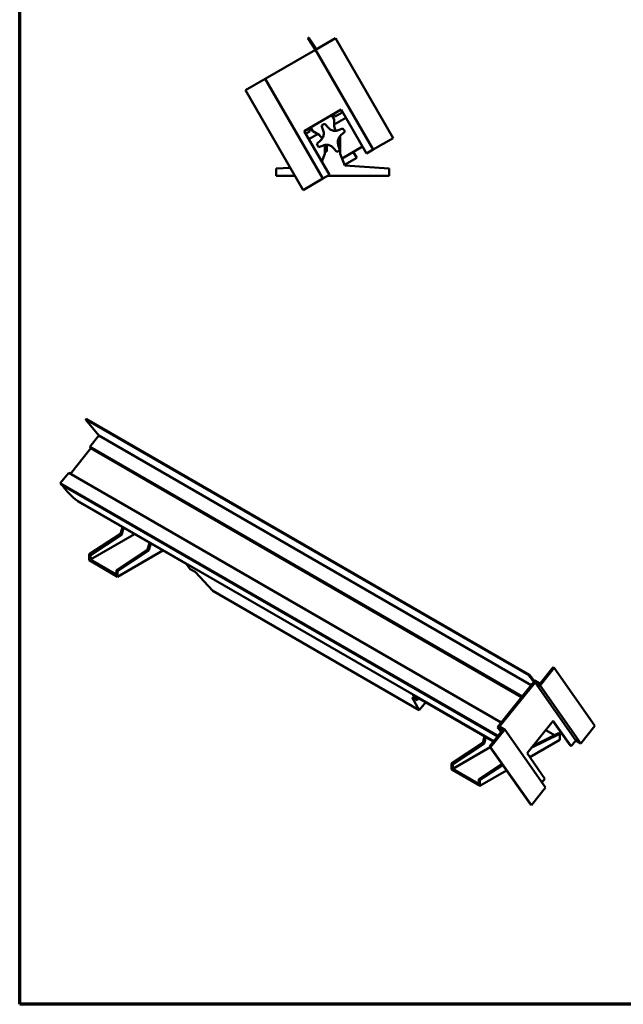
# Model space of a CAD drawing. Header units: millimetres. Extents: x 20 to 2980, y 20 to 2980.
# Tile 1 of 6: x 20 to 1008, y 20 to 1632. Entities that reach past the tile are written whole.
import ezdxf

# ---------------------------------------------------------------- set-up
doc = ezdxf.new("R2010")
doc.units = ezdxf.units.MM
for name, color, linetype, lineweight in [('Border (ISO)', 7, 'Continuous', 70), ('Visible (ISO)', 7, 'Continuous', 50), ('Visible Narrow (ISO)', 7, 'Continuous', 35)]:
    doc.layers.add(name, color=color, linetype=linetype, lineweight=lineweight)

# ---------------------------------------------------------------- blocks, each defined once
blk = doc.blocks.new('Borders Chauvet')
at = {"layer": 'Border (ISO)'}
for p, q in [((20, 20), (20, 2980)), ((2980, 20), (20, 20))]:
    blk.add_line(p, q, dxfattribs=at)

msp = doc.modelspace()

# ---------------------------------------------------------------- linework, layer by layer
at = {"layer": 'Visible (ISO)'}
for p, q in [((503.9, 1582.2), (492.1, 1600.5)), ((493.6, 1601.5), (505.5, 1583.1)), ((536.6, 1601.1), (504.1, 1582.3)), ((631, 1437.6), (536.6, 1601.1)), ((504.1, 1582.3), (421.9, 1534.8)), ((598.5, 1418.9), (504.1, 1582.3)), ((421.9, 1534.8), (389.4, 1516.1)), ((421.9, 1534.8), (516.2, 1371.4)), ((389.4, 1516.1), (483.8, 1352.6)), ((546.3, 1484.3), (485.7, 1449.3)), ((547.9, 1479.6), (545.5, 1483.8)), ((587.7, 1412.6), (546.3, 1484.3)), ((530.7, 1475.3), (534.4, 1468.9)), ((536.4, 1473), (534, 1477.2)), ((534.4, 1459.8), (553.9, 1471.1)), ((534.4, 1468.9), (534.4, 1457)), ((536.4, 1473), (547.9, 1479.6)), ((492.8, 1453.4), (495.3, 1449.2)), ((496.1, 1455.3), (499.8, 1448.9)), ((514, 1458.1), (516.8, 1450.1)), ((524.9, 1454.8), (519.3, 1461.2)), ((537.1, 1449.7), (534.4, 1457)), ((549, 1453.2), (541.1, 1450.5)), ((527.1, 1377.6), (485.7, 1449.3)), ((495.3, 1449.2), (488.1, 1445.1)), ((493.3, 1436.1), (507.6, 1444.4)), ((510.1, 1443), (499.8, 1448.9)), ((510.1, 1443), (515.1, 1437)), ((544.6, 1438.2), (544.6, 1411.7)), ((545.7, 1442.4), (552.1, 1447.9)), ((598.5, 1418.9), (631, 1437.6)), ((512.4, 1433.9), (506.1, 1428.4)), ((509.1, 1423.1), (517.1, 1425.8)), ((519.6, 1426.5), (519.6, 1415.7)), ((522.6, 1415.7), (522.6, 1426.7)), ((533.3, 1421.5), (538.8, 1415.1)), ((544.1, 1418.2), (541.4, 1426.2)), ((581.2, 1423.9), (547.5, 1404.4)), ((598.5, 1418.9), (587.7, 1412.6)), ((514.6, 1399.2), (519.6, 1411.7)), ((519.6, 1411.7), (519.6, 1415.7)), ((519.6, 1415.7), (522.6, 1415.7)), ((544.6, 1411.7), (552.2, 1392.7)), ((571.6, 1405.6), (551.6, 1394.1)), ((566, 1415.2), (571.6, 1405.6)), ((439.6, 1387.7), (462.6, 1389.2)), ((439.6, 1375.7), (439.6, 1387.7)), ((552.2, 1392.7), (624.6, 1387.7)), ((624.6, 1387.7), (624.6, 1375.7)), ((470.5, 1375.7), (439.6, 1375.7)), ((483.8, 1352.6), (516.2, 1371.4)), ((527.1, 1377.6), (516.2, 1371.4)), ((624.6, 1375.7), (523.6, 1375.7)), ((149.3, 950.9), (128.1, 976.4)), ((854, 559.3), (129.1, 977.9)), ((134.6, 932.6), (149.3, 950.9)), ((149.3, 950.9), (857.1, 542.3)), ((103.1, 888.4), (136.5, 930)), ((136.5, 930), (134.6, 932.6)), ((134.6, 932.6), (842.3, 524)), ((136.5, 930), (841.5, 522.9)), ((86.5, 872.8), (100.4, 890)), ((100.4, 890), (808.1, 481.4)), ((88.4, 870.2), (86.5, 872.8)), ((802.8, 459.3), (86.5, 872.8)), ((88.4, 870.2), (801.9, 458.2)), ((115.6, 842.8), (114.5, 844.2)), ((114.5, 844.2), (795.9, 450.8)), ((115.6, 842.8), (292.4, 740.7)), ((133.6, 756.5), (184.8, 790.2)), ((184.8, 790.2), (188, 801)), ((187, 789), (184.8, 790.2)), ((187, 789), (190.1, 799.8)), ((207.8, 789.6), (135.8, 748)), ((135.8, 755.3), (187, 789)), ((232.5, 775.3), (229.4, 764.5)), ((234.6, 774.1), (231.5, 763.2)), ((178.2, 730.8), (229.4, 764.5)), ((180.3, 729.6), (231.5, 763.2)), ((254.5, 762.6), (180.3, 719.8)), ((231.5, 763.2), (229.4, 764.5)), ((133.6, 746.7), (133.6, 756.5)), ((133.6, 756.5), (135.8, 755.3)), ((180.3, 719.8), (133.6, 746.7)), ((135.8, 748), (135.8, 755.3)), ((178.2, 723.5), (135.8, 748)), ((178.2, 723.5), (178.2, 730.8)), ((178.2, 730.8), (180.3, 729.6)), ((180.3, 729.6), (180.3, 719.8)), ((292.4, 740.7), (299.2, 732.2)), ((299.2, 732.2), (307, 727.7)), ((307, 727.7), (336.3, 696.6)), ((336.3, 696.6), (674, 501.6)), ((893, 571.6), (871.6, 545)), ((894.8, 570.6), (871.8, 542)), ((894.8, 570.6), (893, 571.6)), ((961.5, 475.7), (894.8, 570.6)), ((861.4, 547.8), (853, 557.9)), ((854.1, 559.3), (862.5, 549.1)), ((861.4, 547.8), (862.5, 549.1)), ((862.5, 549.1), (863.1, 549.8)), ((863.1, 549.8), (871.6, 545)), ((801.9, 473.7), (861.4, 547.8)), ((863.4, 546.9), (805.2, 474.6)), ((863.4, 546.9), (930.1, 452)), ((863.4, 546.9), (871.8, 542)), ((938.6, 447.1), (871.8, 542)), ((674, 501.6), (662.5, 522.4)), ((662.5, 522.4), (670.3, 517.9)), ((670.3, 517.9), (663.6, 526.4)), ((663.6, 526.4), (795.5, 450.3)), ((670.3, 517.9), (672.9, 521)), ((684.4, 514.4), (674, 501.6)), ((893.2, 484.1), (850.3, 430.8)), ((922.4, 442.5), (893.2, 484.1)), ((810.4, 468.8), (788.9, 442.1)), ((813.7, 469.7), (790.7, 441.1)), ((801.9, 473.7), (810.4, 468.8)), ((807.7, 465.4), (801.9, 473.7)), ((813.7, 469.7), (805.2, 474.6)), ((813.7, 469.7), (880.4, 374.7)), ((895.2, 460.6), (880.9, 468.8)), ((920.7, 443.5), (892.6, 483.4)), ((938.6, 447.1), (961.5, 475.7)), ((780.9, 458.7), (777.8, 447.8)), ((783.1, 457.4), (779.9, 446.6)), ((904.1, 453), (854.7, 424.5)), ((857.3, 439.5), (904.1, 462.8)), ((862.6, 444.4), (902, 464)), ((904.1, 462.8), (902, 464)), ((904.1, 462.8), (904.1, 453)), ((930.1, 452), (922.4, 442.5)), ((938.6, 447.1), (930.1, 452)), ((726.6, 414.2), (777.8, 447.8)), ((728.7, 413), (779.9, 446.6)), ((728.7, 405.6), (789.8, 440.9)), ((777.8, 447.8), (779.9, 446.6)), ((788.9, 442.1), (855.7, 347.2)), ((790.7, 441.1), (788.9, 442.1)), ((790.7, 441.1), (857.4, 346.1)), ((858.8, 441.3), (859.7, 440.9)), ((920.7, 443.5), (922.4, 442.5)), ((879.6, 389.1), (850.3, 430.8)), ((728.7, 413), (726.6, 414.2)), ((726.6, 414.2), (726.6, 404.4)), ((726.6, 404.4), (773.3, 377.4)), ((728.7, 405.6), (728.7, 413)), ((728.7, 405.6), (771.2, 381.1)), ((771.2, 388.5), (809.1, 413.4)), ((773.3, 387.2), (810.4, 411.6)), ((773.3, 387.2), (771.2, 388.5)), ((771.2, 381.1), (771.2, 388.5)), ((816.8, 402.5), (773.3, 377.4)), ((773.3, 377.4), (773.3, 387.2)), ((879.6, 389.1), (874.6, 383)), ((857.4, 346.1), (880.4, 374.7)), ((857.4, 346.1), (855.7, 347.2))]:
    msp.add_line(p, q, dxfattribs=at)
for centre, radius, start, end in [((492.8, 1601), 0.9, 33, 213), ((529.1, 1438.2), 25, 112.9791, 127.0209), ((529.1, 1438.2), 25, 22.9791, 37.0209), ((529.1, 1438.2), 12.5, 340.1913, 349.8087), ((532.1, 1438.2), 12.5, 0, 12.8131), ((529.1, 1438.2), 25, 202.9791, 217.0209), ((529.1, 1438.2), 12.5, 250.1913, 259.8087), ((529.1, 1438.2), 25, 292.9791, 307.0209)]:
    msp.add_arc(centre, radius, start, end, dxfattribs=at)
for centre, major_axis, ratio, start_param, end_param in [((128.7, 977.1), (-0.45, -0.779), 0.57735, 3.141593, 6.073746), ((259.7, 1078.4), (-137.9, -238.9), 0.57735, 6.015299, 6.228251), ((853.6, 558.6), (-0.45, -0.779), 0.57735, 2.932153, 6.073746), ((796.4, 479.3), (65.5, -41.5), 0.05719, 0.305096, 0.343506), ((852.8, 455.7), (-12.5, -21.7), 0.57735, 1.186459, 1.431535), ((805.7, 490.8), (54.2, -55.5), 0.357718, 0.354984, 0.393395)]:
    msp.add_ellipse(centre, major_axis=major_axis, ratio=ratio, start_param=start_param, end_param=end_param, dxfattribs=at)
for points in [[(524.9, 1454.8), (525.5, 1454.1), (526.2, 1453.4), (527.7, 1452.2), (528.5, 1451.7), (530.3, 1450.8), (531.3, 1450.4), (533.2, 1449.9), (534.1, 1449.7), (536, 1449.6), (537, 1449.6), (539, 1449.9), (540, 1450.1), (541, 1450.4), (541, 1450.4), (541.1, 1450.5)], [(512.4, 1433.9), (513.1, 1434.5), (513.8, 1435.2), (515, 1436.8), (515.5, 1437.6), (516.4, 1439.4), (516.8, 1440.3), (517.3, 1442.2), (517.5, 1443.2), (517.6, 1445.1), (517.6, 1446.1), (517.4, 1448.1), (517.1, 1449.1), (516.8, 1450.1), (516.8, 1450.1), (516.8, 1450.1)], [(545.7, 1442.4), (545, 1441.8), (544.4, 1441.1), (543.2, 1439.5), (542.6, 1438.7), (541.7, 1436.9), (541.4, 1436), (540.8, 1434.1), (540.7, 1433.1), (540.5, 1431.2), (540.6, 1430.2), (540.8, 1428.2), (541, 1427.2), (541.4, 1426.2), (541.4, 1426.2), (541.4, 1426.2)], [(533.3, 1421.5), (532.7, 1422.2), (532, 1422.9), (530.5, 1424.1), (529.6, 1424.6), (527.8, 1425.5), (526.9, 1425.9), (525, 1426.4), (524, 1426.6), (522.1, 1426.7), (521.1, 1426.7), (519.1, 1426.4), (518.2, 1426.2), (517.2, 1425.9), (517.1, 1425.9), (517.1, 1425.8)]]:
    msp.add_open_spline(points, degree=3, knots=[-9.367561, -9.367561, -9.367561, -9.367561, -9.084509, -9.084509, -8.801456, -8.801456, -8.518404, -8.518404, -8.235351, -8.235351, -7.944934, -7.944934, -7.654517, -7.654517, -7.643628, -7.643628, -7.643628, -7.643628], dxfattribs=at)
at = {"layer": 'Visible Narrow (ISO)'}
msp.add_line((853, 557.9), (128.1, 976.4), dxfattribs=at)

# ---------------------------------------------------------------- block references
msp.add_blockref('Borders Chauvet', (0, 0))

doc.saveas('drawing.dxf')
